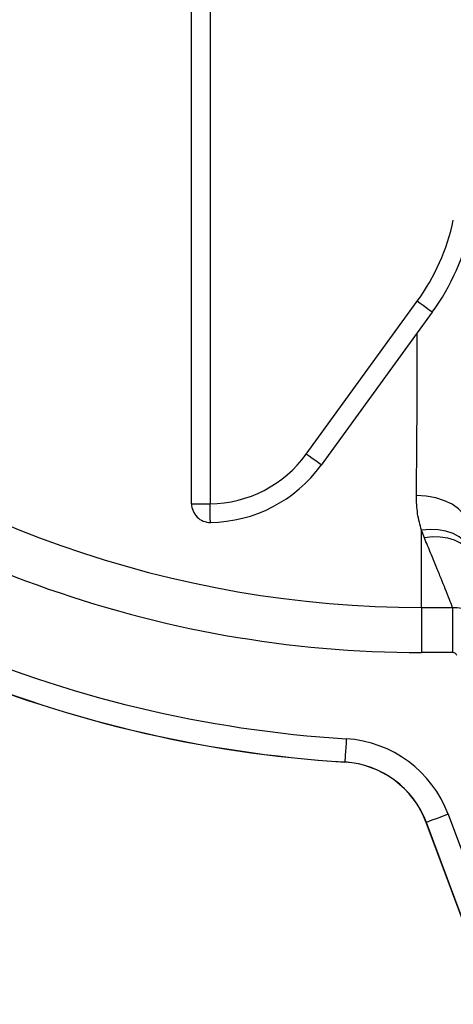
# Model space of a CAD drawing. Header units: millimetres. Extents: x 1803 to 4040, y 1425 to 4760.
# Tile 3 of 16: x 2210 to 2397, y 1638 to 2062. Entities that reach past the tile are written whole.
import ezdxf

# ---------------------------------------------------------------- set-up
doc = ezdxf.new("R2010")
doc.units = ezdxf.units.MM
doc.header["$LTSCALE"] = 2

msp = doc.modelspace()

# ---------------------------------------------------------------- linework, layer by layer
at = {"color": 7, "linetype": 'Continuous', "lineweight": 25}
for p, q in [((2284.49, 1853.58), (2284.49, 2085.44)), ((2292.49, 2085.44), (2292.49, 1853.58)), ((2333.87, 1874.96), (2381.64, 1940.7)), ((2388.11, 1936), (2340.34, 1870.25)), ((2284.49, 1853.58), (2292.49, 1853.58)), ((2383.49, 1809.03), (2383.49, 1842.26)), ((2384.72, 1838.94), (2383.49, 1842.26)), ((2383.49, 1809.03), (2396.79, 1809.03)), ((2383.49, 1809.03), (2383.49, 1789.63)), ((2396.79, 1809.03), (2396.79, 1789.63)), ((2396.79, 1789.63), (2383.49, 1789.63)), ((2350.49, 1742.53), (2350.49, 1742.46)), ((2394.93, 1720.03), (2446.06, 1582.93)), ((2385.56, 1716.54), (2385.5, 1716.51)), ((2436.62, 1579.41), (2385.5, 1716.51)), ((2436.69, 1579.44), (2385.56, 1716.54))]:
    msp.add_line(p, q, dxfattribs=at)
at = {"color": 7, "linetype": 'Continuous', "lineweight": 25, "flags": 128}
for points in [[(2388.11, 1936), (2388.01, 1936.08), (2387.65, 1936.34), (2387.06, 1936.77), (2386.26, 1937.35), (2385.27, 1938.07), (2384.14, 1938.89), (2382.92, 1939.78), (2381.64, 1940.7)], [(2340.34, 1870.25), (2340.24, 1870.33), (2339.88, 1870.59), (2339.29, 1871.02), (2338.49, 1871.6), (2337.5, 1872.32), (2336.37, 1873.14), (2335.15, 1874.03), (2333.87, 1874.96)], [(2403.19, 1844.59), (2402.71, 1847.01), (2401.43, 1849.33), (2399.38, 1851.48), (2396.66, 1853.37), (2393.35, 1854.93), (2389.58, 1856.1), (2385.5, 1856.84), (2381.26, 1857.12)], [(2292.57, 1845.58), (2292.57, 1845.71), (2292.57, 1846.15), (2292.56, 1846.88), (2292.55, 1847.88), (2292.54, 1849.09), (2292.52, 1850.49), (2292.5, 1852), (2292.49, 1853.58)], [(2404.58, 1833.25), (2403.51, 1835.57), (2401.87, 1837.65), (2399.7, 1839.42), (2397.05, 1840.83), (2394.02, 1841.84), (2390.68, 1842.43), (2387.14, 1842.57), (2383.49, 1842.26)], [(2405.35, 1830.72), (2404.17, 1832.95), (2402.47, 1834.92), (2400.3, 1836.58), (2397.71, 1837.88), (2394.78, 1838.78), (2391.58, 1839.27), (2388.2, 1839.32), (2384.72, 1838.94)], [(2351.11, 1752.51), (2350.99, 1750.58), (2350.88, 1748.73), (2350.77, 1747.02), (2350.68, 1745.51), (2350.6, 1744.27), (2350.54, 1743.34), (2350.51, 1742.75), (2350.49, 1742.53)], [(2394.93, 1720.03), (2393.13, 1719.36), (2391.39, 1718.71), (2389.78, 1718.11), (2388.37, 1717.58), (2387.2, 1717.15), (2386.32, 1716.82), (2385.77, 1716.61), (2385.56, 1716.54)]]:
    msp.add_lwpolyline(points, dxfattribs=at)
at = {"color": 7, "linetype": 'Continuous', "lineweight": 25}
for centre, radius, start, end in [((2307.32, 1994.7), 91.86, 324, 348), ((2307.32, 1994.7), 99.86, 324, 348), ((2383.49, 2275.44), 466.41, 231.1099, 270), ((2383.49, 2275.44), 485.81, 230.1623, 270), ((2291.91, 1905.44), 51.86, 270.6315, 324), ((2291.91, 1905.44), 59.86, 270.6315, 324), ((2292.49, 1853.58), 8, 180.0049, 270.6354), ((2383.49, 2275.44), 523.93, 246.574, 266.4573), ((2383.49, 2275.44), 534, 246.574, 266.4573), ((2383.49, 2275.44), 533.93, 246.574, 266.4573), ((2348.02, 1702.53), 50.07, 20.4516, 86.4573), ((2348.02, 1702.53), 40.07, 20.4516, 86.4573), ((2348.02, 1702.53), 40, 20.4516, 86.4573)]:
    msp.add_arc(centre, radius, start, end, dxfattribs=at)
at = {"color": 8, "linetype": 'Continuous', "lineweight": 25}
msp.add_open_spline([(2381.26, 1857.12), (2381.26, 1857.43), (2381.31, 1861.44), (2381.4, 1869.52), (2381.51, 1881.81), (2381.58, 1894.65), (2381.62, 1907.89), (2381.64, 1918.77), (2381.63, 1925.18), (2381.62, 1927.08)], degree=3, knots=[0, 0, 0, 0, 0.015431, 0.196762, 0.378671, 0.560002, 0.741352, 0.92328, 1, 1, 1, 1], dxfattribs=at)
at = {"color": 7, "linetype": 'Continuous', "lineweight": 25}
for points, knots in [([(2383.49, 1842.26), (2382.84, 1844.56), (2381.52, 1849.22), (2381.35, 1854.47), (2381.26, 1857.12)], [0, 0, 0, 0, 0.49515, 1, 1, 1, 1]), ([(2396.79, 1809.03), (2396.39, 1810.09), (2395.6, 1812.22), (2393.91, 1816.53), (2391.98, 1821.33), (2389.86, 1826.52), (2387.47, 1832.35), (2385.64, 1836.74), (2384.72, 1838.94)], [0, 0, 0, 0, 0.185395, 0.372874, 0.52741, 0.681952, 0.840972, 1, 1, 1, 1]), ([(2396.79, 1809.03), (2398.11, 1808.98), (2401.97, 1808.84), (2408.06, 1806.63), (2414.1, 1801.93), (2416.33, 1797.47), (2417.44, 1795.25)], [0, 0, 0, 0, 0.149102, 0.43222, 0.717266, 1, 1, 1, 1]), ([(2398.69, 1788.27), (2398.59, 1788.49), (2398.38, 1788.92), (2397.82, 1789.38), (2397.26, 1789.6), (2396.91, 1789.62), (2396.79, 1789.63)], [0, 0, 0, 0, 0.285927, 0.571997, 0.853076, 1, 1, 1, 1])]:
    msp.add_open_spline(points, degree=3, knots=knots, dxfattribs=at)

doc.saveas('drawing.dxf')
